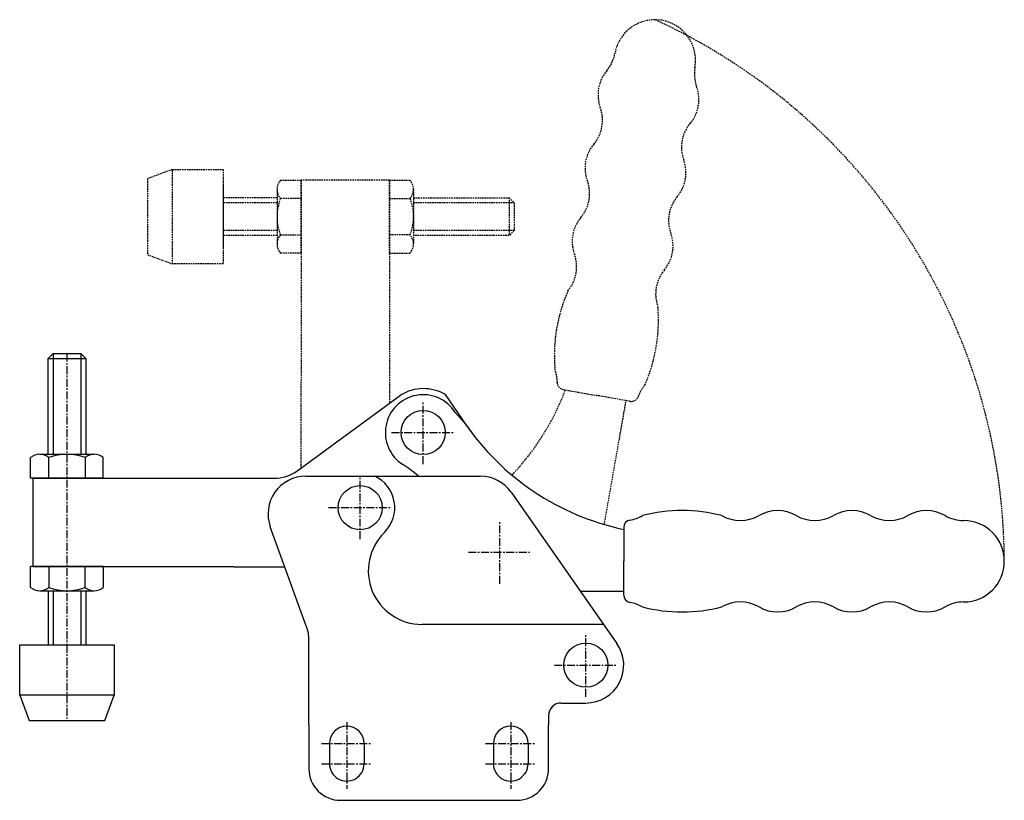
# Model space of a CAD drawing. Extents: x 258 to 414, y 231 to 355.
import ezdxf

# ---------------------------------------------------------------- set-up
doc = ezdxf.new("R2010")
doc.units = 0
doc.linetypes.add('CENTER', pattern=[2, 1.25, -0.25, 0.25, -0.25])
doc.linetypes.add('HIDDEN', pattern=[0.375, 0.25, -0.125])
doc.layers.get('0').update_dxf_attribs({"linetype": 'CONTINUOUS'})
doc.layers.add('BRAUER-1', color=1, linetype='CENTER')
doc.layers.add('BRAUER-5', color=4, linetype='HIDDEN')

# ---------------------------------------------------------------- blocks, each defined once
blk = doc.blocks.new('H1501CS_SP')
for p, q in [((-3, 18.975002), (-2.2, 19.775002)), ((-3, 18.975002), (3, 18.975002)), ((-3, 3.83), (-3, 18.975002)), ((-2.2, 19.775002), (-2.2, 3.83)), ((-2.2, 19.775002), (2.2, 19.775002)), ((2.2, 19.775002), (2.2, 3.83)), ((2.2, 19.775002), (3, 18.975002)), ((3, 18.975002), (3, 3.83)), ((-5.76, 0), (-5.76, 3.27875)), ((-4.32, 3.83), (4.32, 3.83)), ((-2.88, 0), (-2.88, 3.27875)), ((2.88, 3.27875), (2.88, 0)), ((5.76, 0), (5.76, 3.27875)), ((5.76, 0), (-5.76, 0)), ((-5.76, -17.27875), (-5.76, -14)), ((5.76, -14), (-5.76, -14)), ((-2.88, -14), (-2.88, -17.27875)), ((2.88, -17.27875), (2.88, -14)), ((5.76, -14), (5.76, -17.27875)), ((-4.32, -17.83), (4.32, -17.83)), ((-3, -17.83), (-3, -26.391548)), ((-2.2, -17.83), (-2.2, -26.391548)), ((2.2, -17.83), (2.2, -26.391548)), ((3, -17.83), (3, -26.391548)), ((-7.5, -26.391548), (7.5, -26.391548)), ((-7.5, -34.391548), (-7.5, -26.391548)), ((-5.06673, -26.391548), (5.06673, -26.391548)), ((7.5, -26.391548), (7.5, -34.391548)), ((7.5, -34.391548), (-7.5, -34.391548)), ((-7.5, -34.391548), (-6, -38.391548)), ((6, -38.391548), (7.5, -34.391548)), ((-6, -38.391548), (6, -38.391548))]:
    blk.add_line(p, q)
for centre, radius, start, end in [((-4.32, 1.625), 2.192827, 48.952337, 131.047663), ((0, -3.979375), 7.808635, 68.356986, 111.643014), ((4.32, 1.625), 2.192827, 48.952337, 131.047663), ((-4.32, -15.625), 2.192827, 228.952337, 311.047663), ((0, -10.020625), 7.808635, 248.356986, 291.643014), ((4.32, -15.625), 2.192827, 228.952337, 311.047663)]:
    blk.add_arc(centre, radius, start, end)
at = {"layer": 'BRAUER-1'}
for p, q in [((0, 19.775002), (0, -26.431552)), ((0, -26.391548), (0, -38.391548))]:
    blk.add_line(p, q, dxfattribs=at)

msp = doc.modelspace()

# ---------------------------------------------------------------- linework, layer by layer
for p, q in [((302.078786, 283.155131), (318.51122, 295.204878)), ((329.081766, 290.294927), (325.656822, 295.288171)), ((328.67102, 290.814248), (327.210977, 292.45521)), ((260.24, 282.029994), (292.12, 282.029994)), ((260.24, 282.029994), (260.24, 268.029994)), ((292.12, 282.029994), (298.470006, 282.029994)), ((303.52, 282.38), (331.153027, 282.38)), ((336.067939, 279.821458), (352.844912, 255.861458)), ((303.638155, 258.512543), (297.881844, 274.327879)), ((353.93, 274.255308), (353.93, 268.886309)), ((353.93, 263.51731), (353.93, 268.886309)), ((260.24, 268.029994), (292.12, 268.029994)), ((292.12, 267.979981), (300.192292, 267.979975)), ((347.050799, 264.136309), (353.93, 264.136309)), ((350.731306, 258.88), (321.917957, 258.88)), ((304, 242.979975), (304, 256.460422)), ((344, 246.42), (347.93, 246.42)), ((342, 244.42), (342, 242.979975)), ((304, 242.979975), (304, 236)), ((342, 236), (342, 242.979975)), ((307.25, 240), (307.25, 236.8)), ((312.75, 240), (312.75, 236.8)), ((333.25, 240), (333.25, 236.8)), ((338.75, 240), (338.75, 236.8)), ((309, 231), (337, 231))]:
    msp.add_line(p, q)
for centre in [(322.12, 289.280001), (312.12, 277.38), (347.93, 252.42)]:
    msp.add_circle(centre, 3.5)
for centre, radius, start, end in [((322.12, 289.280001), 6, 31.951514, 237.665762), ((322.152811, 289.345081), 6.89916, 59.476651, 121.859029), ((362.467397, 314.011536), 40.991576, 214.465076, 257.978895), ((308.213711, 267.311498), 20, 48.887947, 57.665769), ((298.470006, 288.38), 6.350006, 270, 304.632563), ((303.52, 276.38), 6, 89.99999, 200), ((312.12, 277.38), 5.5, 314.415328, 65.380031), ((331.153027, 276.38), 6, 35, 90), ((363.179997, 251.416005), 25.501177, 75.697128, 104.302853), ((378.329999, 271.017178), 5.900001, 59.999984, 119.999976), ((390.129999, 271.017176), 5.9, 59.999979, 119.999976), ((401.929999, 271.017173), 5.9, 59.999979, 119.999976), ((355.11, 274.255309), 1.18, 99.594047, 180.000049), ((353.930002, 281.236283), 5.9, 279.594055, 299.999996), ((372.430002, 281.23628), 5.9, 239.999987, 299.999996), ((384.230002, 281.236277), 5.9, 239.999987, 299.999996), ((396.030002, 281.236274), 5.9, 239.999987, 299.999996), ((407.830002, 281.236271), 5.9, 239.999987, 269.999996), ((407.830001, 268.886302), 6.449969, 270.000001, 89.999991), ((321.917959, 267.38), 8.5, 134.415288, 269.999987), ((355.11, 263.51731), 1.18, 180, 260.405933), ((353.93, 256.536336), 5.9, 59.999991, 80.405926), ((372.43, 256.536336), 5.9, 59.999991, 119.999999), ((384.23, 256.536336), 5.9, 59.999991, 119.999999), ((396.03, 256.536337), 5.9, 59.999991, 120.000004), ((407.83, 256.536337), 5.9, 89.99999, 119.999999), ((363.179999, 286.356615), 25.501179, 255.697142, 284.302862), ((378.33, 266.755436), 5.9, 240.00001, 299.999999), ((390.13, 266.755436), 5.9, 240.00001, 299.999999), ((401.93, 266.755436), 5.9, 240.00001, 300.000004), ((298, 256.460422), 6, 0, 20), ((347.93, 252.42), 6, 270, 34.999997), ((344, 244.42), 2, 90, 180), ((310, 240), 2.75, 0, 180), ((336, 240), 2.75, 0, 180), ((309, 236), 5, 180, 270.00001), ((310, 236.8), 2.75, 179.999978, 0), ((336, 236.8), 2.75, 179.999978, 0), ((337, 236), 5, 270, 0)]:
    msp.add_arc(centre, radius, start, end)
at = {"layer": 'BRAUER-1'}
for p, q in [((322.12, 284.280001), (322.12, 294.280001)), ((317.12, 289.280001), (327.12, 289.280001)), ((312.12, 272.38), (312.12, 282.38)), ((307.12, 277.38), (317.12, 277.38)), ((334.297508, 265.319865), (334.297508, 275.319865)), ((329.297508, 270.319865), (339.297508, 270.319865)), ((347.93, 247.42), (347.93, 257.42)), ((342.93, 252.42), (352.93, 252.42)), ((310, 243.4), (310, 232.8)), ((336, 243.4), (336, 232.8)), ((306, 240), (314, 240)), ((332, 240), (340, 240)), ((306, 236.8), (314, 236.8)), ((332, 236.8), (340, 236.8))]:
    msp.add_line(p, q, dxfattribs=at)
at = {"layer": 'BRAUER-5'}
for p, q in [((282.378446, 331), (278.378446, 329.5)), ((278.378446, 329.5), (278.378446, 317.5)), ((282.378446, 331), (290.378446, 331)), ((282.378446, 316), (282.378446, 331)), ((290.378446, 331), (290.378446, 316)), ((290.378446, 328.56673), (290.378446, 318.43327)), ((299.491244, 329.26), (302.769994, 329.26)), ((302.769994, 317.74), (302.769994, 329.26)), ((316.769994, 329.26), (302.769994, 329.26)), ((302.769994, 329.26), (302.769994, 297.38)), ((316.769994, 329.26), (320.048744, 329.26)), ((316.769994, 317.74), (316.769994, 329.26)), ((316.769994, 329.26), (316.769994, 298.08)), ((298.939994, 326.5), (290.378446, 326.5)), ((298.939994, 327.82), (298.939994, 319.18)), ((302.769994, 326.38), (299.491244, 326.38)), ((316.769994, 326.38), (320.048744, 326.38)), ((320.599994, 327.82), (320.599994, 319.18)), ((320.599994, 326.5), (335.744996, 326.5)), ((335.744996, 326.5), (336.544996, 325.7)), ((335.744996, 326.5), (335.744996, 320.5)), ((298.939994, 325.7), (290.378446, 325.7)), ((336.544996, 325.7), (320.599994, 325.7)), ((336.544996, 325.7), (336.544996, 321.3)), ((298.939994, 321.3), (290.378446, 321.3)), ((298.939994, 320.5), (290.378446, 320.5)), ((299.491244, 320.62), (302.769994, 320.62)), ((320.048744, 320.62), (316.769994, 320.62)), ((336.544996, 321.3), (320.599994, 321.3)), ((335.744996, 320.5), (320.599994, 320.5)), ((336.544996, 321.3), (335.744996, 320.5)), ((278.378446, 317.5), (282.378446, 316)), ((302.769994, 317.74), (299.491244, 317.74)), ((316.769994, 317.74), (320.048744, 317.74)), ((290.378446, 316), (282.378446, 316)), ((302.719981, 297.38), (302.71997, 283.597992)), ((316.769994, 298.08), (316.769994, 294.002228)), ((344.340184, 296.097724), (349.627616, 295.165407)), ((354.915047, 294.23309), (349.627616, 295.165407)), ((350.84278, 274.70279), (354.305452, 294.340578))]:
    msp.add_line(p, q, dxfattribs=at)
for centre, radius, start, end in [((358.871928, 348.265845), 6.449969, 350.000001, 169.999991), ((319.745616, 268.658113), 94.53463, 0.138302, 65.550983), ((346.709583, 350.410395), 5.9, 319.999987, 349.999996), ((371.034269, 346.121295), 5.9, 169.99999, 199.999999), ((355.748905, 342.825499), 5.9, 139.999979, 199.999976), ((359.945897, 342.085457), 5.9, 320.00001, 20.000004), ((344.660531, 338.789665), 5.9, 319.999987, 19.999996), ((368.98522, 334.500563), 5.9, 139.999991, 200.000004), ((353.699853, 331.204768), 5.9, 139.999979, 199.999976), ((357.896848, 330.464726), 5.9, 320.00001, 19.999999), ((301.144994, 327.82), 2.192827, 138.952337, 221.047663), ((318.394994, 327.82), 2.192827, 318.952337, 41.047663), ((342.61148, 327.168934), 5.9, 319.999987, 19.999996), ((306.749369, 323.5), 7.808635, 158.356986, 201.643014), ((312.790619, 323.5), 7.808635, 338.356986, 21.643014), ((366.936173, 322.879832), 5.9, 139.999991, 199.999999), ((351.650803, 319.584037), 5.900001, 139.999984, 199.999976), ((301.144994, 319.18), 2.192827, 138.952337, 221.047663), ((318.394994, 319.18), 2.192827, 318.952337, 41.047663), ((355.8478, 318.843994), 5.9, 320.00001, 19.999999), ((340.562428, 315.548203), 5.9, 319.999987, 19.999996), ((364.887124, 311.2591), 5.9, 139.999991, 199.999999), ((368.417982, 301.477184), 25.499273, 156.228338, 184.835137), ((333.934406, 307.091871), 25.499274, 336.228352, 4.835146), ((337.465266, 297.30996), 5.9, 359.594055, 19.999996), ((344.545088, 297.259797), 1.18, 179.594047, 260.000049), ((361.789965, 293.020857), 5.9, 139.999991, 160.405926), ((307.238633, 310.138219), 40, 316.382305, 339.361354), ((355.119952, 295.395163), 1.18, 260, 340.405933)]:
    msp.add_arc(centre, radius, start, end, dxfattribs=at)

# ---------------------------------------------------------------- block references
msp.add_blockref('H1501CS_SP', (265.634409, 282.029994))

doc.saveas('drawing.dxf')
